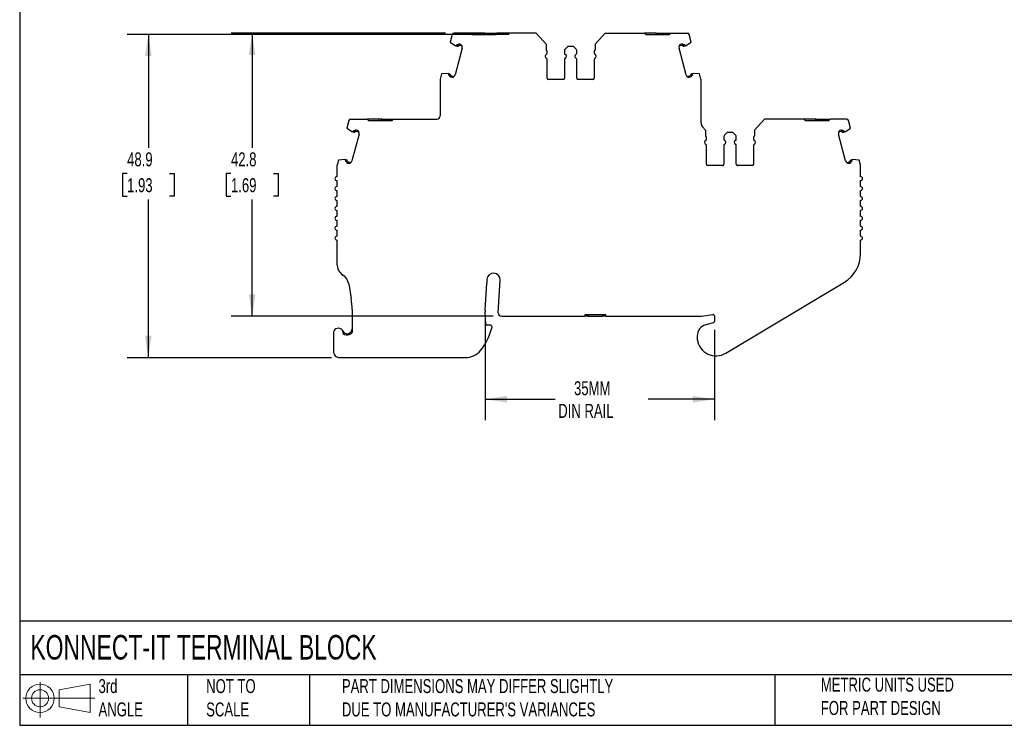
# Model space of a CAD drawing. Header units: millimetres. Extents: x 6 to 273, y 6 to 210.
# Tile 1 of 7: x 6 to 155, y 6 to 113. Entities that reach past the tile are written whole.
import ezdxf

# ---------------------------------------------------------------- set-up
doc = ezdxf.new("R2010")
doc.units = ezdxf.units.MM
doc.linetypes.add('SLD-Solid', pattern=[0])
doc.layers.add('DIMENSIONS', color=140, linetype='SLD-Solid', lineweight=25)
doc.layers.add('TEXT', color=140, linetype='SLD-Solid', lineweight=25)
doc.layers.add('SLD-DEFPOINTS', color=7, linetype='Continuous')
doc.styles.add('SLDTEXTSTYLE0', font='TXT', dxfattribs={"width": 0.7})
doc.dimstyles.new('SLDDIMSTYLE0', dxfattribs={"dimtxt": 2.158008, "dimasz": 3.302, "dimexe": 0, "dimexo": 0.0625, "dimgap": 0.539502, "dimtad": 0, "dimtih": 1, "dimtoh": 1, "dimrnd": 1e-09, "dimzin": 12, "dimdsep": 46, "dimtxsty": 'SLDTEXTSTYLE0', "dimsah": 1, "dimcen": 0.09, "dimadec": 0, "dimazin": 3, "dimtfac": 1, "dimtofl": 0, "dimtmove": 0, "dimatfit": 3, "dimfxl": 0, "dimfrac": 2, "dimtolj": 1, "dimtzin": 12, "dimarcsym": 0})

# ---------------------------------------------------------------- blocks, each defined once
blk = doc.blocks.new('Block11')
at = {"color": 7, "linetype": 'SLD-Solid', "lineweight": 18}
for p, q in [((2.59, 5.31), (2.59, 0)), ((5.48, 4.17), (10.18, 5.03)), ((10.18, 5.03), (10.18, 0.73)), ((5.48, 1.6), (5.48, 4.17)), ((0, 2.88), (10.87, 2.88)), ((5.48, 1.6), (10.18, 0.73))]:
    blk.add_line(p, q, dxfattribs=at)
for radius in [2.15, 1.29]:
    blk.add_circle((2.59, 2.88), radius, dxfattribs=at)
blk = doc.blocks.new('Block12')
at = {"layer": 'SLD-DEFPOINTS'}
blk.add_blockref('Block11', (0, 0), dxfattribs=at)
blk = doc.blocks.new('_D')
at = {"layer": 'DIMENSIONS'}
for p, q in [((70.82, 111.05), (38.36, 111.05)), ((41.54, 111.05), (41.54, 93.72)), ((38.33, 89.81), (37.61, 89.81)), ((37.61, 89.81), (37.61, 86.38)), ((44.74, 89.81), (45.47, 89.81)), ((45.47, 89.81), (45.47, 86.38)), ((37.61, 86.38), (38.33, 86.38)), ((41.54, 68.23), (41.54, 85.9)), ((45.47, 86.38), (44.74, 86.38)), ((78, 68.23), (38.36, 68.23))]:
    blk.add_line(p, q, dxfattribs=at)
for points in [[(41.54, 111.05), (41.03, 107.75), (42.04, 107.75)], [(41.54, 68.23), (42.04, 71.53), (41.03, 71.53)]]:
    blk.add_solid(points, dxfattribs=at)
at = {"layer": 'DIMENSIONS', "char_height": 2.117, "attachment_point": 1, "style": 'SLDTEXTSTYLE0'}
for s, insert in [('42.8', (38.33, 93.02)), ('1.69', (38.33, 89.11))]:
    blk.add_mtext(s, dxfattribs=dict(at, insert=insert))
blk = doc.blocks.new('_D_1')
at = {"layer": 'DIMENSIONS'}
for p, q in [((80.45, 110.87), (22.64, 110.87)), ((25.82, 110.87), (25.82, 93.72)), ((22.61, 89.81), (21.89, 89.81)), ((21.89, 89.81), (21.89, 86.38)), ((29.03, 89.81), (29.75, 89.81)), ((29.75, 89.81), (29.75, 86.38)), ((21.89, 86.38), (22.61, 86.38)), ((25.82, 61.96), (25.82, 85.9)), ((29.75, 86.38), (29.03, 86.38)), ((53.55, 61.96), (22.64, 61.96))]:
    blk.add_line(p, q, dxfattribs=at)
for points in [[(25.82, 110.87), (25.31, 107.57), (26.33, 107.57)], [(25.82, 61.96), (26.33, 65.27), (25.31, 65.27)]]:
    blk.add_solid(points, dxfattribs=at)
at = {"layer": 'DIMENSIONS', "char_height": 2.117, "attachment_point": 1, "style": 'SLDTEXTSTYLE0'}
for s, insert in [('48.9', (22.61, 93.02)), ('1.93', (22.61, 89.11))]:
    blk.add_mtext(s, dxfattribs=dict(at, insert=insert))
blk = doc.blocks.new('_D_2')
at = {"layer": 'DIMENSIONS'}
for p, q in [((76.79, 67.61), (76.79, 52.5)), ((111.49, 66.16), (111.49, 52.5)), ((76.79, 55.67), (87.37, 55.67)), ((111.49, 55.67), (101.47, 55.67))]:
    blk.add_line(p, q, dxfattribs=at)
for points in [[(76.79, 55.67), (80.09, 55.17), (80.09, 56.18)], [(111.49, 55.67), (108.19, 56.18), (108.19, 55.17)]]:
    blk.add_solid(points, dxfattribs=at)
at = {"layer": 'DIMENSIONS', "char_height": 2.117, "attachment_point": 1, "style": 'SLDTEXTSTYLE0'}
for s, insert in [('35MM', (90.25, 58.4)), ('DIN RAIL', (87.86, 54.97))]:
    blk.add_mtext(s, dxfattribs=dict(at, insert=insert))

msp = doc.modelspace()

# ---------------------------------------------------------------- linework, layer by layer
for p, q in [((71.798, 110.829), (71.497, 109.704)), ((74.557, 111.052), (72.088, 111.052)), ((74.557, 111.052), (74.757, 110.852)), ((74.757, 110.852), (78.357, 110.852)), ((76.357, 110.852), (76.357, 111.052)), ((76.757, 111.052), (76.357, 111.052)), ((76.757, 110.852), (76.757, 111.052)), ((76.757, 111.052), (78.557, 111.052)), ((78.357, 110.852), (78.557, 111.052)), ((84.507, 111.052), (78.557, 111.052)), ((85.564, 109.883), (84.507, 111.052)), ((94.954, 111.052), (93.453, 109.391)), ((94.954, 111.052), (100.904, 111.052)), ((101.104, 110.852), (100.904, 111.052)), ((102.704, 111.052), (100.904, 111.052)), ((101.104, 110.852), (104.704, 110.852)), ((102.704, 110.852), (102.704, 111.052)), ((102.704, 111.052), (103.104, 111.052)), ((103.104, 110.852), (103.104, 111.052)), ((103.104, 111.052), (104.904, 111.052)), ((104.904, 111.052), (104.704, 110.852)), ((104.904, 111.052), (107.373, 111.052)), ((107.964, 109.704), (107.663, 110.829)), ((71.497, 109.704), (72.326, 109.145)), ((73.325, 108.799), (72.238, 104.743)), ((72.384, 109.129), (72.326, 109.145)), ((72.529, 109.09), (72.384, 109.129)), ((72.581, 109.284), (72.51, 109.302)), ((73.316, 109.087), (72.892, 109.201)), ((73.115, 109.348), (72.944, 109.394)), ((85.564, 109.883), (85.564, 109.883)), ((85.564, 109.883), (86.008, 109.391)), ((86.008, 109.391), (86.008, 108.552)), ((89.297, 109.052), (88.885, 108.64)), ((90.164, 109.052), (89.297, 109.052)), ((90.576, 108.64), (90.164, 109.052)), ((93.453, 109.391), (93.453, 108.552)), ((107.223, 104.743), (106.136, 108.799)), ((106.569, 109.201), (106.145, 109.087)), ((106.517, 109.394), (106.347, 109.348)), ((106.951, 109.302), (106.88, 109.284)), ((107.077, 109.129), (106.932, 109.09)), ((107.135, 109.145), (107.077, 109.129)), ((107.135, 109.145), (107.964, 109.704)), ((86.164, 108.01), (86.164, 108.289)), ((88.797, 108.428), (88.797, 108.01)), ((90.664, 108.01), (90.664, 108.428)), ((93.297, 108.289), (93.297, 108.01)), ((86.164, 104.252), (86.164, 107.094)), ((88.797, 107.094), (88.797, 104.252)), ((90.664, 104.252), (90.664, 107.094)), ((93.297, 107.094), (93.297, 104.252)), ((70.205, 104.874), (69.997, 104.101)), ((71.2, 104.944), (70.205, 104.874)), ((71.2, 104.944), (71.258, 104.928)), ((71.258, 104.928), (71.403, 104.89)), ((71.281, 104.715), (71.352, 104.696)), ((71.611, 104.419), (71.782, 104.374)), ((71.663, 104.612), (72.087, 104.499)), ((107.374, 104.499), (107.798, 104.612)), ((107.679, 104.374), (107.85, 104.419)), ((108.058, 104.89), (108.203, 104.928)), ((108.11, 104.696), (108.18, 104.715)), ((108.203, 104.928), (108.261, 104.944)), ((109.256, 104.874), (108.261, 104.944)), ((109.464, 104.101), (109.256, 104.874)), ((69.987, 104.023), (69.987, 98.537)), ((88.597, 104.052), (86.364, 104.052)), ((93.097, 104.052), (90.864, 104.052)), ((109.474, 97.5), (109.474, 104.023)), ((56.179, 97.815), (55.877, 96.689)), ((56.468, 98.037), (58.938, 98.037)), ((58.938, 98.037), (59.138, 97.837)), ((59.138, 97.837), (62.738, 97.837)), ((60.738, 97.837), (60.738, 98.037)), ((61.138, 98.037), (60.738, 98.037)), ((61.138, 97.837), (61.138, 98.037)), ((61.138, 98.037), (62.938, 98.037)), ((62.738, 97.837), (62.938, 98.037)), ((62.938, 98.037), (69.487, 98.037)), ((109.698, 96.868), (109.698, 96.87)), ((109.698, 96.868), (110.142, 96.376)), ((119.087, 98.037), (117.586, 96.376)), ((125.037, 98.037), (119.087, 98.037)), ((125.237, 97.837), (125.037, 98.037)), ((126.837, 98.037), (125.037, 98.037)), ((125.237, 97.837), (128.837, 97.837)), ((126.837, 97.837), (126.837, 98.037)), ((126.837, 98.037), (127.237, 98.037)), ((127.237, 97.837), (127.237, 98.037)), ((127.237, 98.037), (129.037, 98.037)), ((129.037, 98.037), (128.837, 97.837)), ((131.506, 98.037), (129.037, 98.037)), ((132.098, 96.689), (131.796, 97.815)), ((55.877, 96.689), (56.706, 96.13)), ((57.705, 95.785), (56.618, 91.729)), ((56.764, 96.114), (56.706, 96.13)), ((56.909, 96.075), (56.764, 96.114)), ((56.961, 96.269), (56.89, 96.288)), ((57.697, 96.072), (57.272, 96.186)), ((57.495, 96.333), (57.324, 96.379)), ((110.142, 96.376), (110.142, 95.537)), ((112.93, 95.413), (112.93, 94.995)), ((113.43, 96.037), (113.018, 95.625)), ((114.298, 96.037), (113.43, 96.037)), ((114.71, 95.625), (114.298, 96.037)), ((114.798, 94.995), (114.798, 95.413)), ((117.586, 96.376), (117.586, 95.537)), ((131.356, 91.729), (130.269, 95.785)), ((130.702, 96.186), (130.278, 96.072)), ((130.651, 96.379), (130.48, 96.333)), ((131.085, 96.288), (131.014, 96.269)), ((131.211, 96.114), (131.066, 96.075)), ((131.269, 96.13), (131.211, 96.114)), ((131.269, 96.13), (132.098, 96.689)), ((110.298, 94.995), (110.298, 95.274)), ((110.298, 91.237), (110.298, 94.079)), ((112.93, 94.079), (112.93, 91.237)), ((114.798, 91.237), (114.798, 94.079)), ((117.43, 95.274), (117.43, 94.995)), ((117.43, 94.079), (117.43, 91.237)), ((54.367, 91.008), (54.367, 89.337)), ((54.585, 91.86), (54.377, 91.086)), ((55.58, 91.929), (54.585, 91.86)), ((55.58, 91.929), (55.639, 91.914)), ((55.639, 91.914), (55.783, 91.875)), ((55.661, 91.7), (55.732, 91.682)), ((55.991, 91.404), (56.162, 91.359)), ((56.043, 91.598), (56.467, 91.484)), ((112.73, 91.037), (110.498, 91.037)), ((117.23, 91.037), (114.998, 91.037)), ((131.507, 91.484), (131.932, 91.598)), ((131.813, 91.359), (131.984, 91.404)), ((132.191, 91.875), (132.336, 91.914)), ((132.243, 91.682), (132.314, 91.7)), ((132.336, 91.914), (132.394, 91.929)), ((133.39, 91.86), (132.394, 91.929)), ((133.597, 91.086), (133.39, 91.86)), ((133.607, 89.337), (133.607, 91.008)), ((54.367, 88.737), (54.367, 87.837)), ((133.607, 87.837), (133.607, 88.737)), ((54.367, 87.237), (54.367, 86.337)), ((133.607, 86.337), (133.607, 87.237)), ((54.367, 85.737), (54.367, 84.837)), ((133.607, 84.837), (133.607, 85.737)), ((54.367, 84.237), (54.367, 83.337)), ((133.607, 83.337), (133.607, 84.237)), ((54.367, 82.737), (54.367, 81.837)), ((133.607, 81.837), (133.607, 82.737)), ((54.367, 81.237), (54.367, 80.337)), ((133.607, 80.337), (133.607, 81.237)), ((54.367, 79.737), (54.367, 76.122)), ((133.607, 77.676), (133.607, 79.737)), ((56.147, 73.109), (56.519, 70.903)), ((76.785, 69.121), (77.033, 73.231)), ((77.067, 73.804), (77.033, 73.231)), ((78.767, 68.757), (79.064, 73.683)), ((113.206, 62.633), (131.175, 73.386)), ((56.659, 69.238), (56.659, 65.757)), ((76.898, 67.082), (76.785, 68.875)), ((79.266, 68.227), (91.881, 68.227)), ((95.081, 68.427), (91.881, 68.427)), ((91.881, 68.427), (91.881, 68.227)), ((92.381, 68.227), (91.881, 68.227)), ((92.381, 68.427), (92.381, 68.227)), ((92.381, 68.227), (94.581, 68.227)), ((94.581, 68.227), (94.581, 68.427)), ((95.081, 68.227), (94.581, 68.227)), ((95.081, 68.227), (95.081, 68.427)), ((95.081, 68.227), (109.411, 68.227)), ((109.56, 68.238), (111.258, 68.493)), ((111.339, 67.238), (110.187, 66.929)), ((111.487, 68.295), (111.487, 67.431)), ((53.82, 65.665), (53.82, 62.965)), ((56.159, 65.424), (56.159, 65.634)), ((77.587, 66.895), (77.098, 66.895)), ((77.786, 66.673), (77.745, 66.307)), ((108.887, 65.235), (108.887, 64.935)), ((54.82, 61.965), (73.777, 61.965))]:
    msp.add_line(p, q)
at = {"flags": 128}
for points in [[(76.357, 111.052), (75.93, 111.052), (75.514, 111.052), (75.123, 111.052), (74.766, 111.052), (74.557, 111.052)], [(60.738, 98.037), (60.311, 98.037), (59.896, 98.037), (59.504, 98.037), (59.147, 98.037), (58.938, 98.037)]]:
    msp.add_lwpolyline(points, dxfattribs=at)
for centre, radius, start, end in [((72.088, 110.752), 0.3, 89.99994, 164.99988), ((107.373, 110.752), 0.3, 14.99994, 89.90239), ((72.842, 108.929), 0.5, 131.64203, 156.38075), ((72.596, 109.341), 0.259, 254.99928, 318.77007), ((72.596, 109.341), 0.0593, 254.99928, 318.77007), ((72.866, 109.104), 0.3, 75.00001, 138.77007), ((72.866, 109.104), 0.1, 75.00001, 138.77007), ((72.842, 108.929), 0.5, 344.99968, 56.97506), ((106.619, 108.929), 0.5, 123.02403, 195.00032), ((106.595, 109.104), 0.3, 41.22993, 104.99999), ((106.595, 109.104), 0.1, 41.22993, 104.99999), ((106.865, 109.341), 0.259, 221.22993, 285.00072), ((106.865, 109.341), 0.0593, 221.22993, 285.00801), ((106.619, 108.929), 0.5, 23.61924, 48.35821), ((86.164, 107.552), 0.3, 113.57818, 246.42182), ((85.864, 108.289), 0.3, 0.00009, 61.24546), ((85.964, 108.01), 0.2, 293.57818, 359.99994), ((89.097, 108.428), 0.3, 135, 180), ((88.997, 108.01), 0.2, 180.00014, 246.42198), ((88.797, 107.552), 0.3, 293.57818, 66.42182), ((90.664, 107.552), 0.3, 113.57818, 246.42182), ((90.464, 108.01), 0.2, 293.57818, 359.99994), ((90.364, 108.428), 0.3, 359.99993, 44.99996), ((93.597, 108.289), 0.3, 118.75456, 179.99993), ((93.497, 108.01), 0.2, 180.00008, 246.4218), ((93.297, 107.552), 0.3, 293.57818, 66.42182), ((85.964, 107.094), 0.2, 0.00006, 66.42172), ((88.997, 107.094), 0.2, 113.57818, 180), ((90.464, 107.094), 0.2, 0.00009, 66.42178), ((93.497, 107.094), 0.2, 113.57818, 179.99989), ((71.755, 104.873), 0.5, 173.61921, 198.35774), ((71.336, 104.639), 0.0593, 11.2299, 74.99428), ((71.689, 104.709), 0.3, 191.2299, 255.00001), ((71.336, 104.639), 0.259, 11.2299, 74.99924), ((71.689, 104.709), 0.1, 191.2299, 255.00001), ((71.755, 104.873), 0.5, 273.02607, 345.00033), ((107.706, 104.873), 0.5, 194.99957, 266.97259), ((107.772, 104.709), 0.1, 284.99999, 348.7701), ((107.772, 104.709), 0.3, 285.00011, 348.7701), ((108.125, 104.639), 0.259, 105.00076, 168.7701), ((108.125, 104.639), 0.0593, 105.00076, 168.7701), ((107.706, 104.873), 0.5, 341.64258, 6.38088), ((70.287, 104.023), 0.3, 164.99932, 179.99947), ((86.364, 104.252), 0.2, 179.99999, 269.99982), ((88.597, 104.252), 0.2, 269.99995, 0.00001), ((90.864, 104.252), 0.2, 179.99998, 270.00002), ((93.097, 104.252), 0.2, 270.00009, 0.00001), ((109.174, 104.023), 0.3, 0.0007, 15.0009), ((69.487, 98.537), 0.5, 270, 360), ((56.468, 97.737), 0.3, 90.13515, 164.99991), ((110.474, 97.5), 1, 180.00001, 219.06241), ((131.506, 97.737), 0.3, 15.00008, 90), ((57.222, 95.914), 0.5, 131.64203, 156.38075), ((56.976, 96.326), 0.259, 254.99928, 318.77007), ((56.976, 96.326), 0.0593, 254.99928, 318.77007), ((57.246, 96.089), 0.3, 75.00001, 138.77007), ((57.246, 96.089), 0.1, 75.00001, 138.77007), ((57.222, 95.914), 0.5, 344.99968, 56.97506), ((109.998, 95.274), 0.3, 0.00009, 61.24546), ((113.23, 95.413), 0.3, 135, 180), ((114.498, 95.413), 0.3, 359.99993, 44.99996), ((117.73, 95.274), 0.3, 118.75456, 179.99993), ((130.752, 95.914), 0.5, 123.02502, 195.00032), ((130.728, 96.089), 0.3, 41.22993, 104.99999), ((130.728, 96.089), 0.1, 41.22993, 104.99999), ((130.999, 96.326), 0.259, 221.22993, 285.00072), ((130.999, 96.326), 0.0593, 221.22993, 285.00409), ((130.752, 95.914), 0.5, 23.61924, 48.35801), ((110.298, 94.537), 0.3, 113.57818, 246.42182), ((110.098, 94.995), 0.2, 293.57818, 359.99994), ((110.098, 94.079), 0.2, 0.00006, 66.42172), ((113.13, 94.995), 0.2, 180.00014, 246.42198), ((113.13, 94.079), 0.2, 113.57818, 180), ((112.93, 94.537), 0.3, 293.57818, 66.42182), ((114.798, 94.537), 0.3, 113.57818, 246.42182), ((114.598, 94.995), 0.2, 293.57818, 359.99994), ((114.598, 94.079), 0.2, 0.00009, 66.42178), ((117.63, 94.995), 0.2, 180.00008, 246.4218), ((117.63, 94.079), 0.2, 113.57818, 179.99989), ((117.43, 94.537), 0.3, 293.57818, 66.42182), ((54.667, 91.008), 0.3, 164.99932, 179.99947), ((56.135, 91.858), 0.5, 173.61921, 198.35774), ((55.716, 91.624), 0.0593, 11.2299, 74.99428), ((56.069, 91.694), 0.3, 191.2299, 255.00001), ((55.716, 91.624), 0.259, 11.2299, 74.99924), ((56.069, 91.694), 0.1, 191.2299, 255.00001), ((56.135, 91.858), 0.5, 273.02607, 345.00033), ((110.498, 91.237), 0.2, 179.99999, 269.99982), ((112.73, 91.237), 0.2, 269.99995, 0.00001), ((114.998, 91.237), 0.2, 179.99998, 270.00002), ((117.23, 91.237), 0.2, 270.00009, 0.00001), ((131.839, 91.858), 0.5, 194.99957, 266.97365), ((131.906, 91.694), 0.1, 284.99999, 348.7701), ((131.906, 91.694), 0.3, 285.00011, 348.7701), ((132.258, 91.624), 0.259, 105.00076, 168.7701), ((132.258, 91.624), 0.0593, 105.00076, 168.7701), ((131.839, 91.858), 0.5, 341.64226, 6.38088), ((133.307, 91.008), 0.3, 0.0007, 15.0009), ((54.367, 89.037), 0.3, 89.99994, 269.99994), ((133.607, 89.037), 0.3, 269.99998, 89.99859), ((54.367, 87.537), 0.3, 90, 270), ((133.607, 87.537), 0.3, 270, 90), ((54.367, 86.037), 0.3, 90, 270), ((133.607, 86.037), 0.3, 270, 90), ((54.367, 84.537), 0.3, 90, 270), ((133.607, 84.537), 0.3, 270, 90), ((54.367, 83.037), 0.3, 90, 270), ((133.607, 83.037), 0.3, 270, 90), ((54.367, 81.537), 0.3, 90, 270), ((133.607, 81.537), 0.3, 270, 90), ((54.367, 80.037), 0.3, 90, 270), ((133.607, 80.037), 0.3, 270, 90), ((128.607, 77.676), 5, 300.8964, 0), ((56.367, 76.122), 2, 180, 236.75666), ((78.066, 73.744), 1, 356.54861, 176.54861), ((54.174, 72.776), 2, 9.58253, 56.75663), ((46.659, 69.238), 10, 359.99996, 9.58252), ((78.781, 69.001), 2, 176.54886, 183.60113), ((79.266, 68.727), 0.5, 176.54861, 270), ((77.098, 67.095), 0.2, 183.60077, 270), ((109.411, 69.227), 1, 270.00005, 278.52504), ((111.287, 68.295), 0.2, 0.00056, 98.52503), ((111.287, 67.431), 0.2, 285.00039, 359.99987), ((54.57, 65.665), 0.75, 354.87424, 179.99993), ((55.909, 66.341), 0.75, 206.7832, 289.47123), ((55.909, 66.341), 0.95, 231.44702, 289.47123), ((69.609, 68.399), 8.4, 320.51209, 345.57919), ((77.587, 66.695), 0.2, 353.60104, 90), ((110.641, 65.235), 1.754, 104.99998, 180.00001), ((110.641, 64.935), 1.754, 180, 187.94871), ((111.737, 65.088), 2.86, 187.94871, 300.8964), ((54.82, 62.965), 1, 180.00001, 270.00004), ((73.777, 64.965), 3, 270.00001, 320.51209)]:
    msp.add_arc(centre, radius, start, end)
for points, knots in [([(56.159, 65.634), (56.178, 65.641), (56.217, 65.656), (56.275, 65.686), (56.332, 65.72), (56.399, 65.77), (56.473, 65.842), (56.566, 65.965), (56.625, 66.101), (56.655, 66.237), (56.657, 66.306), (56.659, 66.341)], [0, 0, 0, 0, 0.0578413, 0.1188244, 0.1831693, 0.2508942, 0.3660634, 0.5009955, 0.7497956, 0.8751682, 1, 1, 1, 1]), ([(56.225, 65.445), (56.318, 65.478), (56.403, 65.525), (56.547, 65.632), (56.608, 65.692), (56.659, 65.757)], [0, 0, 0, 0, 0.25, 0.25, 0.46388393, 0.46388393, 0.46388393, 0.46388393])]:
    msp.add_open_spline(points, degree=3, knots=knots)
at = {"layer": 'TEXT'}
for p, q in [((6.35, 209.55), (6.35, 6.35)), ((273.05, 22.126), (6.35, 22.126)), ((273.05, 13.97), (6.35, 13.97)), ((31.75, 13.97), (31.75, 6.35)), ((50.212, 13.97), (50.212, 6.35)), ((120.646, 13.97), (120.646, 6.35)), ((6.35, 6.35), (273.05, 6.35))]:
    msp.add_line(p, q, dxfattribs=at)

# ---------------------------------------------------------------- block references
at = {"layer": 'SLD-DEFPOINTS'}
msp.add_blockref('Block12', (6.838, 7.554), dxfattribs=at)

# ---------------------------------------------------------------- texts
at = {"layer": 'TEXT', "attachment_point": 1, "style": 'SLDTEXTSTYLE0'}
for s, insert, char_height in [('KONNECT-IT TERMINAL BLOCK', (7.966, 20.006), 3.70417), ('3rd^JANGLE', (18.282, 13.338), 2.1167), ('METRIC UNITS USED ^JFOR PART DESIGN', (127.604, 13.556), 2.11667), ('NOT TO^JSCALE', (34.575, 13.338), 2.11667), ("PART DIMENSIONS MAY DIFFER SLIGHTLY ^JDUE TO MANUFACTURER'S VARIANCES", (55.119, 13.341), 2.11667)]:
    msp.add_mtext(s, dxfattribs=dict(at, insert=insert, char_height=char_height))

# ---------------------------------------------------------------- dimensions: what is measured, and where the dimension line sits
at = {"layer": 'DIMENSIONS'}
for base, p1, p2, angle, picture, middle in [((25.82, 110.869), (54.82, 61.965), (81.716, 110.869), 89.99981, '_D_1', (25.82, 89.808)), ((41.537, 111.0518), (79.2658, 68.2272), (72.0882, 111.0518), 90, '_D', (41.537, 89.8082))]:
    dim = msp.add_linear_dim(base=base, p1=p1, p2=p2, angle=angle, dimstyle='SLDDIMSTYLE0', dxfattribs=at)
    dim.commit()
    dim.dimension.update_dxf_attribs({"geometry": picture, "text_midpoint": middle, "dimtype": 160})
dim = msp.add_linear_dim(base=(76.785, 55.674), p1=(111.487, 67.431), p2=(76.785, 68.875), angle=0, text='35MM\\PDIN RAIL', dimstyle='SLDDIMSTYLE0', dxfattribs=at)
dim.commit()
dim.dimension.update_dxf_attribs({"geometry": '_D_2', "text_midpoint": (94.42, 55.674), "dimtype": 160})

doc.saveas('drawing.dxf')
